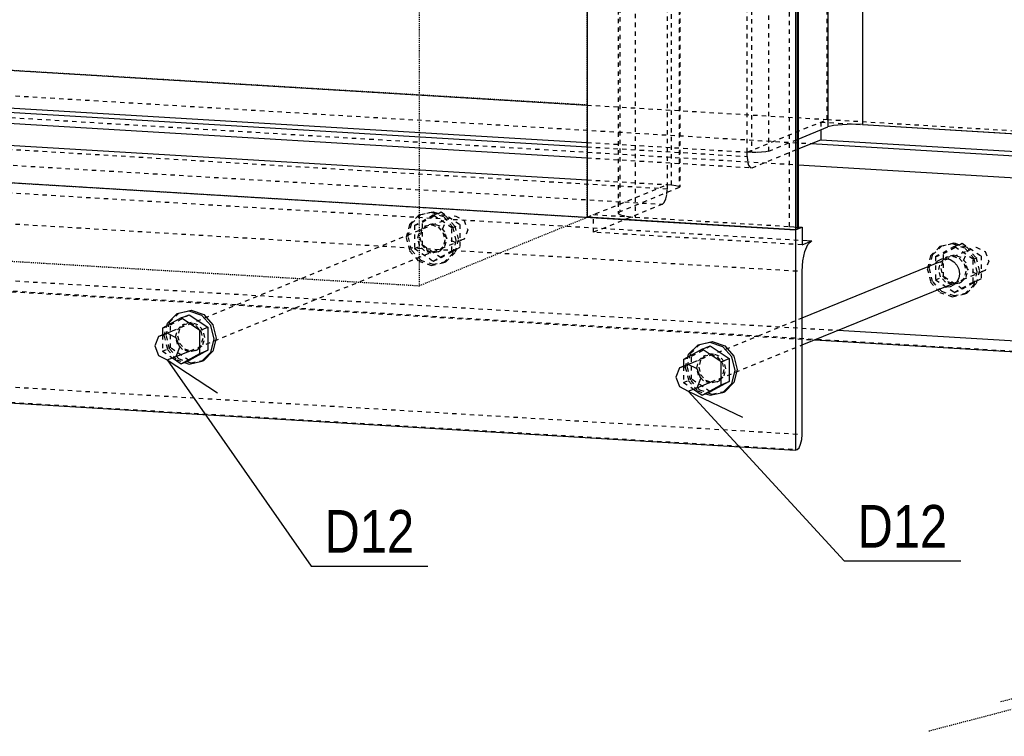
# Model space of a CAD drawing. Header units: millimetres. Extents: x 0 to 4200, y 0 to 2970.
# Tile 4 of 12: x 929 to 1370, y 1058 to 1379. Entities that reach past the tile are written whole.
import ezdxf

# ---------------------------------------------------------------- set-up
doc = ezdxf.new("R2010")
doc.units = ezdxf.units.MM
doc.linetypes.add('DXK_LINE_DOT2', pattern=[3.9198, 1.9599, -1.9599])
doc.linetypes.add('DXK_LINE_DOT4', pattern=[0.9408, 0.4704, -0.4704])
doc.styles.add('Arial Narrow', font='ARIALN.TTF', dxfattribs={"height": 0.2})

# ---------------------------------------------------------------- blocks, each defined once
blk = doc.blocks.new('Part-2519214-1320 - 1297')
at = {"color": 8, "linetype": 'DXK_LINE_DOT2'}
for p, q in [((1218.76, 2297.32), (1218.76, 1304.7)), ((1220.63, 1304.59), (1220.63, 2297.21)), ((1224.08, 2296), (1224.08, 1303.37)), ((1224.47, 2296.36), (1224.47, 1303.73)), ((1196.76, 2284.47), (1196.76, 1291.84)), ((1197.56, 2285.19), (1197.56, 1292.57)), ((1204.46, 2282.77), (1204.46, 1290.14)), ((1273.54, 1285.99), (1273.54, 2278.62)), ((1182.92, 1290.09), (1218.76, 1304.7)), ((1224.08, 1303.37), (1197.56, 1292.57)), ((1218.76, 1304.7), (1220.63, 1304.59)), ((1220.63, 1304.59), (1222.61, 1304.39)), ((1222.61, 1304.39), (1223.96, 1304.09)), ((1223.96, 1304.09), (1224.47, 1303.73)), ((1224.47, 1303.73), (1224.08, 1303.37)), ((1197.56, 1292.57), (1196.76, 1291.84)), ((1196.76, 1291.84), (1197.8, 1291.13)), ((1197.8, 1291.13), (1200.5, 1290.53)), ((1200.5, 1290.53), (1204.46, 1290.14)), ((1204.46, 1290.14), (1273.54, 1285.99)), ((1273.54, 1285.99), (1275.52, 1285.8)), ((1275.52, 1285.8), (1276.88, 1285.5)), ((1276.88, 1285.5), (1277.39, 1285.14))]:
    blk.add_line(p, q, dxfattribs=at)
at = {"color": 5, "linetype": 'Continuous'}
for p, q in [((1182.92, 2245.86), (1182.92, 1290.09)), ((1276.28, 2240.25), (1276.28, 1284.49)), ((1277, 2240.21), (1277, 1284.78)), ((1277.39, 2240.18), (1277.39, 1285.14)), ((1276.28, 1284.49), (1182.92, 1290.09)), ((1277, 1284.78), (1276.28, 1284.49)), ((1277.39, 1285.14), (1277, 1284.78))]:
    blk.add_line(p, q, dxfattribs=at)
blk = doc.blocks.new('Part-2519214-1376 - 1297')
at = {"color": 8, "linetype": 'DXK_LINE_DOT2'}
for p, q in [((1113.05, 1292.21), (1107.45, 1290.96)), ((1108.35, 1291.32), (1113.95, 1292.58)), ((1118.65, 1290.29), (1113.05, 1292.21)), ((1113.95, 1292.58), (1119.55, 1290.65)), ((1107.45, 1290.96), (1103.35, 1286.87)), ((1104.25, 1287.23), (1108.35, 1291.32)), ((1107.45, 1290.96), (1108.35, 1291.32)), ((1122.75, 1285.7), (1118.65, 1290.29)), ((1119.55, 1290.65), (1123.65, 1286.07)), ((1103.35, 1286.87), (1101.85, 1281.03)), ((1102.74, 1281.4), (1104.25, 1287.23)), ((1106.98, 1280.72), (1107.8, 1283.88)), ((1107.8, 1283.88), (1110.02, 1286.1)), ((1108.69, 1284.25), (1107.88, 1281.09)), ((1110.91, 1286.47), (1108.69, 1284.25)), ((1110.02, 1286.1), (1113.05, 1286.78)), ((1110.02, 1286.1), (1110.91, 1286.47)), ((1113.95, 1287.14), (1110.91, 1286.47)), ((1113.05, 1286.78), (1116.09, 1285.74)), ((1116.98, 1286.1), (1113.95, 1287.14)), ((1116.09, 1285.74), (1118.31, 1283.25)), ((1119.2, 1283.62), (1116.98, 1286.1)), ((1120.02, 1280.36), (1119.2, 1283.62)), ((1124.25, 1279.69), (1122.75, 1285.7)), ((1123.65, 1286.07), (1125.15, 1280.05)), ((1101.85, 1281.03), (1103.35, 1275.02)), ((1104.25, 1275.38), (1102.74, 1281.4)), ((1107.8, 1277.46), (1106.98, 1280.72)), ((1107.88, 1281.09), (1108.69, 1277.83)), ((1118.31, 1283.25), (1119.12, 1279.99)), ((1119.12, 1279.99), (1118.31, 1276.83)), ((1119.2, 1277.2), (1120.02, 1280.36)), ((1122.75, 1273.85), (1124.25, 1279.69)), ((1125.15, 1280.05), (1123.65, 1274.22)), ((1103.35, 1275.02), (1107.45, 1270.43)), ((1108.35, 1270.8), (1104.25, 1275.38)), ((1110.02, 1274.98), (1107.8, 1277.46)), ((1108.69, 1277.83), (1110.91, 1275.35)), ((1113.05, 1273.94), (1110.02, 1274.98)), ((1110.91, 1275.35), (1113.95, 1274.3)), ((1116.09, 1274.62), (1113.05, 1273.94)), ((1113.95, 1274.3), (1116.98, 1274.98)), ((1118.31, 1276.83), (1116.09, 1274.62)), ((1116.09, 1274.62), (1116.98, 1274.98)), ((1116.98, 1274.98), (1119.2, 1277.2)), ((1107.45, 1270.43), (1113.05, 1268.51)), ((1113.95, 1268.87), (1108.35, 1270.8)), ((1119.55, 1270.12), (1113.95, 1268.87)), ((1118.65, 1269.76), (1122.75, 1273.85)), ((1118.65, 1269.76), (1119.55, 1270.12)), ((1123.65, 1274.22), (1119.55, 1270.12)), ((1113.05, 1268.51), (1118.65, 1269.76))]:
    blk.add_line(p, q, dxfattribs=at)
blk = doc.blocks.new('Part-2519214-1375 - 1297')
at = {"color": 5, "linetype": 'Continuous'}
for p, q in [((999.94, 1247.15), (1005.54, 1248.4)), ((1005.54, 1248.4), (1011.14, 1246.47)), ((999.04, 1246.78), (994.94, 1242.69)), ((1004.65, 1248.03), (999.04, 1246.78)), ((999.04, 1246.78), (999.94, 1247.15)), ((1010.25, 1246.11), (1004.65, 1248.03)), ((1014.35, 1241.52), (1010.25, 1246.11)), ((1011.14, 1246.47), (1015.24, 1241.89)), ((994.62, 1241.44), (994.94, 1242.69)), ((1015.85, 1235.51), (1014.35, 1241.52)), ((1015.24, 1241.89), (1016.74, 1235.87)), ((1014.35, 1229.67), (1015.85, 1235.51)), ((1016.74, 1235.87), (1015.24, 1230.04)), ((1010.25, 1225.58), (1014.35, 1229.67)), ((1015.24, 1230.04), (1011.14, 1225.94)), ((1002.53, 1225.05), (1004.65, 1224.33)), ((1004.65, 1224.33), (1010.25, 1225.58)), ((1010.25, 1225.58), (1011.14, 1225.94))]:
    blk.add_line(p, q, dxfattribs=at)
at = {"color": 8, "linetype": 'DXK_LINE_DOT2'}
for p, q in [((995.84, 1243.05), (999.94, 1247.15)), ((993.44, 1236.85), (994.62, 1241.44)), ((994.34, 1237.22), (995.84, 1243.05)), ((998.58, 1236.54), (999.39, 1239.71)), ((999.39, 1239.71), (1001.61, 1241.92)), ((1000.29, 1240.07), (999.47, 1236.91)), ((1002.51, 1242.29), (1000.29, 1240.07)), ((1001.61, 1241.92), (1004.65, 1242.6)), ((1001.61, 1241.92), (1002.51, 1242.29)), ((1005.54, 1242.97), (1002.51, 1242.29)), ((1004.65, 1242.6), (1007.68, 1241.56)), ((1008.58, 1241.92), (1005.54, 1242.97)), ((1007.68, 1241.56), (1009.9, 1239.07)), ((1010.8, 1239.44), (1008.58, 1241.92)), ((1011.61, 1236.18), (1010.8, 1239.44)), ((993.44, 1236.85), (994.94, 1230.84)), ((995.84, 1231.2), (994.34, 1237.22)), ((999.39, 1233.29), (998.58, 1236.54)), ((999.47, 1236.91), (1000.29, 1233.65)), ((1009.9, 1239.07), (1010.71, 1235.82)), ((1010.71, 1235.82), (1009.9, 1232.65)), ((1010.8, 1233.02), (1011.61, 1236.18)), ((994.94, 1230.84), (999.04, 1226.25)), ((999.94, 1226.62), (995.84, 1231.2)), ((1001.61, 1230.8), (999.39, 1233.29)), ((1000.29, 1233.65), (1002.51, 1231.17)), ((1004.65, 1229.76), (1001.61, 1230.8)), ((1002.51, 1231.17), (1005.54, 1230.13)), ((1007.68, 1230.44), (1004.65, 1229.76)), ((1005.54, 1230.13), (1008.58, 1230.8)), ((1009.9, 1232.65), (1007.68, 1230.44)), ((1007.68, 1230.44), (1008.58, 1230.8)), ((1008.58, 1230.8), (1010.8, 1233.02)), ((999.04, 1226.25), (1002.53, 1225.05)), ((1005.54, 1224.69), (999.94, 1226.62)), ((1011.14, 1225.94), (1005.54, 1224.69))]:
    blk.add_line(p, q, dxfattribs=at)
blk = doc.blocks.new('Part-2519214-1322 - 1297')
at = {"color": 5, "linetype": 'Continuous'}
for p, q in [((630.6, 1340.02), (597.63, 1326.58)), ((630.6, 1340.02), (1182.92, 1306.85)), ((501.41, 1331.02), (1276.28, 1284.49)), ((501.41, 1232.25), (501.41, 1331.02)), ((1276.28, 1284.49), (1279.15, 1285.66)), ((1276.28, 1284.49), (1276.28, 1185.72)), ((1277.39, 1285.76), (1279.15, 1285.66)), ((1279.15, 1285.66), (1279.15, 1277.75)), ((1279.15, 1279.77), (1283.45, 1279.51)), ((1279.15, 1277.75), (1283.45, 1279.51)), ((1281.8, 1277.93), (1283.45, 1279.51)), ((1279.47, 1270.57), (1280.41, 1274.8)), ((1280.41, 1274.8), (1281.8, 1277.93)), ((1279.15, 1265.9), (1279.47, 1270.57)), ((1279.15, 1192.81), (1279.15, 1265.9)), ((501.41, 1232.25), (1276.28, 1185.72)), ((1278.98, 1190.48), (1279.15, 1192.81)), ((1277, 1186.01), (1277.82, 1186.8)), ((1277.82, 1186.8), (1278.52, 1188.37)), ((1278.52, 1188.37), (1278.98, 1190.48)), ((1276.28, 1185.72), (1277, 1186.01))]:
    blk.add_line(p, q, dxfattribs=at)
at = {"color": 8, "linetype": 'DXK_LINE_DOT2'}
for p, q in [((630.6, 1338.04), (630.44, 1335.71)), ((630.6, 1338.04), (630.6, 1340.02)), ((1218.76, 1302.72), (630.6, 1338.04)), ((502.12, 1331.31), (504.27, 1332.19)), ((509.88, 1331.85), (504.27, 1332.19)), ((504.27, 1332.19), (504.27, 1324.29)), ((629.28, 1332.03), (628.45, 1331.24)), ((629.97, 1333.59), (629.28, 1332.03)), ((630.44, 1335.71), (629.97, 1333.59)), ((597.63, 1326.58), (578.96, 1327.7)), ((597.63, 1318.68), (628.45, 1331.24)), ((628.45, 1331.24), (1216.61, 1295.92)), ((504.27, 1324.29), (508.57, 1326.04)), ((504.27, 1324.29), (597.63, 1318.68)), ((506.93, 1324.46), (505.53, 1321.33)), ((508.57, 1326.04), (506.93, 1324.46)), ((508.57, 1326.04), (1279.15, 1279.77)), ((597.63, 1318.68), (597.63, 1326.58)), ((505.53, 1321.33), (504.6, 1317.1)), ((504.6, 1317.1), (504.27, 1312.43)), ((504.27, 1239.34), (504.27, 1312.43)), ((504.27, 1312.43), (1279.15, 1265.9)), ((1182.92, 1306.85), (1218.76, 1304.7)), ((1218.59, 1300.39), (1218.76, 1302.72)), ((1218.76, 1304.7), (1218.76, 1302.72)), ((1216.61, 1295.92), (1217.43, 1296.71)), ((1217.43, 1296.71), (1218.13, 1298.28)), ((1218.13, 1298.28), (1218.59, 1300.39)), ((1216.61, 1295.92), (1185.79, 1283.36)), ((1185.79, 1291.26), (1204.46, 1290.14)), ((1185.79, 1283.36), (1185.79, 1291.26)), ((1279.15, 1277.75), (1185.79, 1283.36)), ((1273.54, 1285.99), (1277.39, 1285.76)), ((504.27, 1239.34), (504.11, 1237.01)), ((504.27, 1239.34), (1279.15, 1192.81)), ((503.64, 1234.9), (502.95, 1233.33)), ((504.11, 1237.01), (503.64, 1234.9)), ((502.12, 1232.54), (501.41, 1232.25)), ((502.95, 1233.33), (502.12, 1232.54)), ((502.12, 1232.54), (1277, 1186.01))]:
    blk.add_line(p, q, dxfattribs=at)
blk = doc.blocks.new('Part-2519214-1323 - 1297')
at = {"color": 8, "linetype": 'DXK_LINE_DOT2'}
for p, q in [((1290.43, 1333.91), (1290.43, 2326.53)), ((1254.59, 1319.3), (1254.59, 2311.93)), ((1256.46, 2311.82), (1256.46, 1319.19)), ((1264.21, 1319.73), (1264.21, 2312.36)), ((1254.59, 1319.3), (1290.43, 1333.91)), ((1290.43, 1333.91), (1383.79, 1328.3)), ((1264.21, 1319.73), (1277.39, 1325.1)), ((1256.46, 1319.19), (1254.59, 1319.3)), ((1258.77, 1319.13), (1256.46, 1319.19)), ((1261.05, 1319.21), (1258.77, 1319.13)), ((1262.96, 1319.42), (1261.05, 1319.21)), ((1264.21, 1319.73), (1262.96, 1319.42))]:
    blk.add_line(p, q, dxfattribs=at)
at = {"color": 5, "linetype": 'Continuous'}
for p, q in [((1306.24, 1431.86), (1306.24, 1331.62)), ((1290.73, 1425.54), (1290.73, 1330.54)), ((1277.39, 1325.1), (1290.73, 1330.54)), ((1293.23, 1331.16), (1290.73, 1330.54)), ((1297.06, 1331.58), (1293.23, 1331.16)), ((1301.62, 1331.74), (1297.06, 1331.58)), ((1306.24, 1331.62), (1301.62, 1331.74)), ((1306.24, 1331.62), (1375.32, 1327.47))]:
    blk.add_line(p, q, dxfattribs=at)
blk = doc.blocks.new('Part-2519214-1325 - 1297')
at = {"color": 8, "linetype": 'DXK_LINE_DOT2'}
for p, q in [((608.2, 1374.54), (606.05, 1373.66)), ((606.05, 1373.66), (611.65, 1373.33)), ((606.05, 1365.76), (606.05, 1373.66)), ((608.92, 1374.83), (608.92, 1276.06)), ((680.74, 1369.18), (699.41, 1368.06)), ((699.41, 1360.16), (699.41, 1368.06)), ((601.75, 1364.01), (606.05, 1365.76)), ((601.75, 1364.01), (630.6, 1362.28)), ((603.4, 1363.78), (601.75, 1364.01)), ((604.79, 1361.78), (603.4, 1363.78)), ((606.05, 1365.76), (630.6, 1364.29)), ((605.72, 1358.31), (604.79, 1361.78)), ((660.72, 1362.48), (699.41, 1360.16)), ((660.72, 1360.47), (1283.26, 1323.08)), ((668.59, 1347.6), (699.41, 1360.16)), ((606.05, 1353.91), (605.72, 1358.31)), ((606.05, 1353.91), (606.05, 1280.82)), ((606.05, 1353.91), (630.6, 1352.44)), ((666.65, 1350.27), (1277.39, 1313.6)), ((1182.92, 1340.36), (1290.43, 1333.91)), ((1287.56, 1332.74), (1306.24, 1331.62)), ((1287.56, 1332.74), (1287.56, 1329.25)), ((1182.92, 1323.61), (1254.59, 1319.3)), ((1182.92, 1321.63), (1254.59, 1317.33)), ((1254.59, 1317.33), (1254.59, 1319.3)), ((1256.75, 1312.28), (1277.39, 1320.69)), ((1182.92, 1316.71), (1256.75, 1312.28)), ((1254.59, 1317.33), (1254.76, 1315.13)), ((1254.76, 1315.13), (1255.22, 1313.39)), ((1255.22, 1313.39), (1255.92, 1312.39)), ((1255.92, 1312.39), (1256.75, 1312.28)), ((606.05, 1280.82), (1295.24, 1239.43)), ((606.21, 1278.62), (606.05, 1280.82)), ((606.68, 1276.89), (606.21, 1278.62)), ((607.38, 1275.89), (606.68, 1276.89)), ((608.2, 1275.77), (607.38, 1275.89)), ((608.92, 1276.06), (608.2, 1275.77)), ((608.2, 1275.77), (1284.72, 1235.15)), ((608.92, 1276.06), (1383.79, 1229.53))]:
    blk.add_line(p, q, dxfattribs=at)
at = {"color": 5, "linetype": 'Continuous'}
for p, q in [((630.6, 1372.19), (660.72, 1370.38)), ((699.41, 1368.06), (666.44, 1354.62)), ((702.28, 1369.23), (1182.92, 1340.36)), ((630.6, 1364.29), (660.72, 1362.48)), ((630.6, 1362.28), (660.72, 1360.47)), ((666.44, 1354.62), (1182.92, 1323.61)), ((666.44, 1354.62), (666.44, 1352.65)), ((630.6, 1352.44), (666.65, 1350.27)), ((666.44, 1352.65), (1182.92, 1321.63)), ((666.6, 1350.44), (666.44, 1352.65)), ((667.07, 1348.71), (666.6, 1350.44)), ((667.77, 1347.71), (667.07, 1348.71)), ((668.59, 1347.6), (667.77, 1347.71)), ((668.59, 1347.6), (1182.92, 1316.71)), ((1287.56, 1329.25), (1287.56, 1324.84)), ((1306.24, 1331.62), (1380.92, 1327.13)), ((1383.79, 1328.3), (1380.92, 1327.13)), ((1383.79, 1229.53), (1383.79, 1328.3)), ((1277.39, 1320.69), (1287.56, 1324.84)), ((1283.26, 1323.08), (1376.62, 1317.48)), ((1287.56, 1324.84), (1380.92, 1319.23)), ((1380.92, 1327.13), (1380.92, 1319.23)), ((1380.92, 1319.23), (1376.62, 1317.48)), ((1376.62, 1317.48), (1378.27, 1317.25)), ((1378.27, 1317.25), (1379.66, 1315.25)), ((1379.66, 1315.25), (1380.6, 1311.78)), ((1277.39, 1313.6), (1380.92, 1307.38)), ((1380.6, 1311.78), (1380.92, 1307.38)), ((1380.92, 1234.29), (1380.92, 1307.38)), ((1295.24, 1239.43), (1380.92, 1234.29)), ((1284.72, 1235.15), (1383.07, 1229.24)), ((1380.92, 1234.29), (1381.09, 1232.09)), ((1381.09, 1232.09), (1381.55, 1230.36)), ((1381.55, 1230.36), (1382.25, 1229.36)), ((1382.25, 1229.36), (1383.07, 1229.24)), ((1383.07, 1229.24), (1383.79, 1229.53))]:
    blk.add_line(p, q, dxfattribs=at)
blk = doc.blocks.new('Bolt-2519214-1355 - 1297')
at = {"color": 7, "linetype": 'Continuous'}
for p, q in [((1338.67, 1269.24), (1340.01, 1270.58)), ((1340.01, 1270.58), (1341.7, 1271.39)), ((1341.7, 1271.39), (1343.58, 1271.6)), ((1343.58, 1271.6), (1345.45, 1271.17)), ((1345.45, 1271.17), (1347.15, 1270.15)), ((1347.15, 1270.15), (1348.49, 1268.65)), ((1338.58, 1269.06), (1338.67, 1269.24)), ((1338.58, 1269.06), (1338.67, 1269.24)), ((1348.49, 1268.65), (1349.35, 1266.81)), ((1349.35, 1266.81), (1349.65, 1264.81)), ((1349.35, 1262.84), (1348.49, 1261.11)), ((1349.65, 1264.81), (1349.35, 1262.84)), ((1343.58, 1258.76), (1342.99, 1258.89)), ((1342.99, 1258.89), (1343.58, 1258.76)), ((1345.45, 1258.96), (1343.58, 1258.76)), ((1347.15, 1259.77), (1345.45, 1258.96)), ((1348.49, 1261.11), (1347.15, 1259.77))]:
    blk.add_line(p, q, dxfattribs=at)
blk = doc.blocks.new('Part-2519214-1373 - 1297')
at = {"color": 8, "linetype": 'DXK_LINE_DOT2'}
for p, q in [((997.1, 1239.15), (1119.84, 1289.17)), ((1118.2, 1285.08), (1119.84, 1289.17)), ((1119.84, 1289.17), (1123.8, 1290.67)), ((1123.8, 1290.67), (1127.76, 1288.69)), ((1127.76, 1288.69), (1129.4, 1284.4)), ((1119.84, 1280.79), (1118.2, 1285.08)), ((1129.4, 1284.4), (1127.76, 1280.31)), ((1005.02, 1230.29), (1127.76, 1280.31)), ((1123.8, 1278.81), (1119.84, 1280.79)), ((1127.76, 1280.31), (1123.8, 1278.81))]:
    blk.add_line(p, q, dxfattribs=at)
at = {"color": 5, "linetype": 'Continuous'}
for p, q in [((990.83, 1236.59), (989.19, 1232.5)), ((990.83, 1236.59), (997.1, 1239.15)), ((994.79, 1238.09), (990.83, 1236.59)), ((998.75, 1236.12), (994.79, 1238.09)), ((1000.39, 1231.83), (998.75, 1236.12)), ((989.19, 1232.5), (990.83, 1228.21)), ((998.75, 1227.74), (1000.39, 1231.83)), ((990.83, 1228.21), (994.79, 1226.24)), ((994.79, 1226.24), (998.75, 1227.74)), ((998.75, 1227.74), (1005.02, 1230.29))]:
    blk.add_line(p, q, dxfattribs=at)
blk = doc.blocks.new('Part-2519214-1374 - 1297')
at = {"color": 5, "linetype": 'Continuous'}
for p, q in [((1001.06, 1244.98), (992.66, 1240.36)), ((1001.06, 1244.98), (1004.65, 1246.44)), ((1009.46, 1239.35), (1001.06, 1244.98)), ((1004.65, 1246.44), (1013.05, 1240.81)), ((992.66, 1240.36), (992.66, 1237.28)), ((1009.46, 1239.35), (1013.05, 1240.81)), ((1009.46, 1229.08), (1009.46, 1239.35)), ((1013.05, 1240.81), (1013.05, 1230.54)), ((1013.05, 1230.54), (1004.65, 1225.92)), ((1009.46, 1229.08), (1013.05, 1230.54)), ((997.1, 1227.11), (1001.06, 1224.46)), ((1001.06, 1224.46), (1009.46, 1229.08)), ((1001.06, 1224.46), (1004.65, 1225.92))]:
    blk.add_line(p, q, dxfattribs=at)
at = {"color": 8, "linetype": 'DXK_LINE_DOT2'}
for p, q in [((996.24, 1241.82), (1004.65, 1246.44)), ((992.66, 1240.36), (996.24, 1241.82)), ((996.24, 1231.55), (996.24, 1241.82)), ((992.66, 1237.28), (992.66, 1230.09)), ((992.66, 1230.09), (996.24, 1231.55)), ((1004.65, 1225.92), (996.24, 1231.55)), ((992.66, 1230.09), (997.1, 1227.11))]:
    blk.add_line(p, q, dxfattribs=at)
blk = doc.blocks.new('Part-2519214-1377 - 1297')
at = {"color": 8, "linetype": 'DXK_LINE_DOT2'}
for p, q in [((1109.13, 1287.82), (1117.53, 1292.45)), ((1113.95, 1290.99), (1117.53, 1292.45)), ((1117.53, 1292.45), (1125.93, 1286.81)), ((1113.95, 1290.99), (1105.55, 1286.36)), ((1105.55, 1286.36), (1109.13, 1287.82)), ((1109.13, 1277.56), (1109.13, 1287.82)), ((1122.35, 1285.35), (1113.95, 1290.99)), ((1105.55, 1286.36), (1105.55, 1276.1)), ((1122.35, 1285.35), (1125.93, 1286.81)), ((1122.35, 1275.09), (1122.35, 1285.35)), ((1125.93, 1286.81), (1125.93, 1276.55)), ((1105.55, 1276.1), (1109.13, 1277.56)), ((1105.55, 1276.1), (1113.95, 1270.46)), ((1117.53, 1271.92), (1109.13, 1277.56)), ((1113.95, 1270.46), (1122.35, 1275.09)), ((1125.93, 1276.55), (1117.53, 1271.92)), ((1122.35, 1275.09), (1125.93, 1276.55)), ((1113.95, 1270.46), (1117.53, 1271.92))]:
    blk.add_line(p, q, dxfattribs=at)
blk = doc.blocks.new('Part-2519214-1378 - 1297')
at = {"color": 8, "linetype": 'DXK_LINE_DOT2'}
for p, q in [((1339.62, 1269.6), (1353.24, 1275.15)), ((1351.6, 1271.06), (1353.24, 1275.15)), ((1353.24, 1275.15), (1357.2, 1276.65)), ((1357.2, 1276.65), (1361.16, 1274.68)), ((1361.16, 1274.68), (1362.8, 1270.39)), ((1353.24, 1266.77), (1351.6, 1271.06)), ((1362.8, 1270.39), (1361.16, 1266.3)), ((1347.54, 1260.75), (1361.16, 1266.3)), ((1357.2, 1264.8), (1353.24, 1266.77)), ((1361.16, 1266.3), (1357.2, 1264.8)), ((1230.5, 1225.13), (1279.15, 1244.96)), ((1238.42, 1216.28), (1279.15, 1232.87))]:
    blk.add_line(p, q, dxfattribs=at)
at = {"color": 5, "linetype": 'Continuous'}
for p, q in [((1279.15, 1244.96), (1339.62, 1269.6)), ((1279.15, 1232.87), (1347.54, 1260.75)), ((1224.22, 1222.58), (1222.58, 1218.49)), ((1224.22, 1222.58), (1230.5, 1225.13)), ((1228.19, 1224.08), (1224.22, 1222.58)), ((1232.15, 1222.1), (1228.19, 1224.08)), ((1233.79, 1217.81), (1232.15, 1222.1)), ((1222.58, 1218.49), (1224.22, 1214.2)), ((1232.15, 1213.72), (1233.79, 1217.81)), ((1224.22, 1214.2), (1228.19, 1212.22)), ((1228.19, 1212.22), (1232.15, 1213.72)), ((1232.15, 1213.72), (1238.42, 1216.28))]:
    blk.add_line(p, q, dxfattribs=at)
blk = doc.blocks.new('Part-2519214-1379 - 1297')
at = {"color": 5, "linetype": 'Continuous'}
for p, q in [((1234.46, 1230.97), (1226.05, 1226.34)), ((1234.46, 1230.97), (1238.04, 1232.43)), ((1242.86, 1225.33), (1234.46, 1230.97)), ((1238.04, 1232.43), (1246.44, 1226.79)), ((1226.05, 1226.34), (1226.05, 1223.27)), ((1242.86, 1225.33), (1246.44, 1226.79)), ((1246.44, 1226.79), (1246.44, 1216.53)), ((1242.86, 1215.07), (1242.86, 1225.33)), ((1230.5, 1213.1), (1234.46, 1210.44)), ((1234.46, 1210.44), (1242.86, 1215.07)), ((1246.44, 1216.53), (1238.04, 1211.9)), ((1242.86, 1215.07), (1246.44, 1216.53)), ((1234.46, 1210.44), (1238.04, 1211.9))]:
    blk.add_line(p, q, dxfattribs=at)
at = {"color": 8, "linetype": 'DXK_LINE_DOT2'}
for p, q in [((1229.64, 1227.8), (1238.04, 1232.43)), ((1226.05, 1226.34), (1229.64, 1227.8)), ((1229.64, 1217.54), (1229.64, 1227.8)), ((1226.05, 1223.27), (1226.05, 1216.08)), ((1226.05, 1216.08), (1229.64, 1217.54)), ((1238.04, 1211.9), (1229.64, 1217.54)), ((1226.05, 1216.08), (1230.5, 1213.1))]:
    blk.add_line(p, q, dxfattribs=at)
blk = doc.blocks.new('Part-2519214-1380 - 1297')
at = {"color": 5, "linetype": 'Continuous'}
for p, q in [((1232.44, 1232.77), (1228.34, 1228.67)), ((1238.04, 1234.02), (1232.44, 1232.77)), ((1232.44, 1232.77), (1233.33, 1233.13)), ((1233.33, 1233.13), (1238.94, 1234.38)), ((1243.64, 1232.09), (1238.04, 1234.02)), ((1238.94, 1234.38), (1244.54, 1232.46)), ((1247.74, 1227.51), (1243.64, 1232.09)), ((1244.54, 1232.46), (1248.64, 1227.87)), ((1228.02, 1227.42), (1228.34, 1228.67)), ((1249.24, 1221.49), (1247.74, 1227.51)), ((1248.64, 1227.87), (1250.14, 1221.86)), ((1250.14, 1221.86), (1248.64, 1216.02)), ((1247.74, 1215.66), (1249.24, 1221.49)), ((1243.64, 1211.56), (1247.74, 1215.66)), ((1248.64, 1216.02), (1244.54, 1211.93)), ((1235.93, 1211.04), (1238.04, 1210.31)), ((1238.04, 1210.31), (1243.64, 1211.56)), ((1243.64, 1211.56), (1244.54, 1211.93))]:
    blk.add_line(p, q, dxfattribs=at)
at = {"color": 8, "linetype": 'DXK_LINE_DOT2'}
for p, q in [((1229.23, 1229.04), (1233.33, 1233.13)), ((1226.84, 1222.84), (1228.02, 1227.42)), ((1227.73, 1223.2), (1229.23, 1229.04)), ((1232.78, 1225.69), (1235.01, 1227.91)), ((1233.68, 1226.06), (1232.87, 1222.89)), ((1235.9, 1228.27), (1233.68, 1226.06)), ((1235.01, 1227.91), (1238.04, 1228.59)), ((1235.01, 1227.91), (1235.9, 1228.27)), ((1238.94, 1228.95), (1235.9, 1228.27)), ((1238.04, 1228.59), (1241.07, 1227.54)), ((1241.97, 1227.91), (1238.94, 1228.95)), ((1241.07, 1227.54), (1243.3, 1225.06)), ((1244.19, 1225.42), (1241.97, 1227.91)), ((1226.84, 1222.84), (1228.34, 1216.82)), ((1229.23, 1217.19), (1227.73, 1223.2)), ((1231.97, 1222.53), (1232.78, 1225.69)), ((1232.78, 1219.27), (1231.97, 1222.53)), ((1232.87, 1222.89), (1233.68, 1219.64)), ((1243.3, 1225.06), (1244.11, 1221.8)), ((1244.11, 1221.8), (1243.3, 1218.64)), ((1245, 1222.17), (1244.19, 1225.42)), ((1244.19, 1219), (1245, 1222.17)), ((1235.01, 1216.79), (1232.78, 1219.27)), ((1233.68, 1219.64), (1235.9, 1217.15)), ((1243.3, 1218.64), (1241.07, 1216.42)), ((1241.97, 1216.79), (1244.19, 1219)), ((1228.34, 1216.82), (1232.44, 1212.24)), ((1233.33, 1212.6), (1229.23, 1217.19)), ((1238.04, 1215.75), (1235.01, 1216.79)), ((1235.9, 1217.15), (1238.94, 1216.11)), ((1241.07, 1216.42), (1238.04, 1215.75)), ((1238.94, 1216.11), (1241.97, 1216.79)), ((1241.07, 1216.42), (1241.97, 1216.79)), ((1232.44, 1212.24), (1235.93, 1211.04)), ((1238.94, 1210.68), (1233.33, 1212.6)), ((1244.54, 1211.93), (1238.94, 1210.68))]:
    blk.add_line(p, q, dxfattribs=at)
blk = doc.blocks.new('Part-2519214-1381 - 1297')
at = {"color": 8, "linetype": 'DXK_LINE_DOT2'}
for p, q in [((1340.85, 1276.94), (1336.74, 1272.85)), ((1337.64, 1273.22), (1341.74, 1277.31)), ((1346.45, 1278.2), (1340.85, 1276.94)), ((1340.85, 1276.94), (1341.74, 1277.31)), ((1341.74, 1277.31), (1347.34, 1278.56)), ((1352.05, 1276.27), (1346.45, 1278.2)), ((1347.34, 1278.56), (1352.94, 1276.64)), ((1356.15, 1271.69), (1352.05, 1276.27)), ((1352.94, 1276.64), (1357.04, 1272.05)), ((1336.74, 1272.85), (1335.24, 1267.02)), ((1336.14, 1267.38), (1337.64, 1273.22)), ((1341.19, 1269.87), (1343.41, 1272.09)), ((1342.09, 1270.23), (1341.27, 1267.07)), ((1344.31, 1272.45), (1342.09, 1270.23)), ((1343.41, 1272.09), (1346.45, 1272.76)), ((1343.41, 1272.09), (1344.31, 1272.45)), ((1347.34, 1273.13), (1344.31, 1272.45)), ((1346.45, 1272.76), (1349.48, 1271.72)), ((1350.38, 1272.09), (1347.34, 1273.13)), ((1349.48, 1271.72), (1351.7, 1269.24)), ((1352.6, 1269.6), (1350.38, 1272.09)), ((1357.65, 1265.67), (1356.15, 1271.69)), ((1357.04, 1272.05), (1358.55, 1266.04)), ((1335.24, 1267.02), (1336.74, 1261)), ((1337.64, 1261.37), (1336.14, 1267.38)), ((1340.38, 1266.71), (1341.19, 1269.87)), ((1341.19, 1263.45), (1340.38, 1266.71)), ((1341.27, 1267.07), (1342.09, 1263.81)), ((1351.7, 1269.24), (1352.51, 1265.98)), ((1352.51, 1265.98), (1351.7, 1262.82)), ((1353.41, 1266.34), (1352.6, 1269.6)), ((1352.6, 1263.18), (1353.41, 1266.34)), ((1358.55, 1266.04), (1357.04, 1260.2)), ((1341.74, 1256.78), (1337.64, 1261.37)), ((1343.41, 1260.97), (1341.19, 1263.45)), ((1342.09, 1263.81), (1344.31, 1261.33)), ((1344.31, 1261.33), (1347.34, 1260.29)), ((1351.7, 1262.82), (1349.48, 1260.6)), ((1350.38, 1260.97), (1352.6, 1263.18)), ((1356.15, 1259.83), (1357.65, 1265.67)), ((1336.74, 1261), (1340.85, 1256.42)), ((1346.45, 1259.92), (1343.41, 1260.97)), ((1349.48, 1260.6), (1346.45, 1259.92)), ((1347.34, 1260.29), (1350.38, 1260.97)), ((1349.48, 1260.6), (1350.38, 1260.97)), ((1352.05, 1255.74), (1356.15, 1259.83)), ((1357.04, 1260.2), (1352.94, 1256.11)), ((1340.85, 1256.42), (1346.45, 1254.49)), ((1347.34, 1254.86), (1341.74, 1256.78)), ((1346.45, 1254.49), (1352.05, 1255.74)), ((1352.94, 1256.11), (1347.34, 1254.86)), ((1352.05, 1255.74), (1352.94, 1256.11))]:
    blk.add_line(p, q, dxfattribs=at)
blk = doc.blocks.new('Part-2519214-1382 - 1297')
at = {"color": 8, "linetype": 'DXK_LINE_DOT2'}
for p, q in [((1347.34, 1276.97), (1338.94, 1272.35)), ((1342.52, 1273.81), (1350.93, 1278.43)), ((1347.34, 1276.97), (1350.93, 1278.43)), ((1355.74, 1271.34), (1347.34, 1276.97)), ((1350.93, 1278.43), (1359.33, 1272.8)), ((1338.94, 1272.35), (1342.52, 1273.81)), ((1338.94, 1272.35), (1338.94, 1262.08)), ((1342.52, 1263.54), (1342.52, 1273.81)), ((1355.74, 1271.34), (1359.33, 1272.8)), ((1355.74, 1261.07), (1355.74, 1271.34)), ((1359.33, 1272.8), (1359.33, 1262.53)), ((1338.94, 1262.08), (1342.52, 1263.54)), ((1338.94, 1262.08), (1347.34, 1256.44)), ((1350.93, 1257.9), (1342.52, 1263.54)), ((1359.33, 1262.53), (1350.93, 1257.9)), ((1355.74, 1261.07), (1359.33, 1262.53)), ((1347.34, 1256.44), (1355.74, 1261.07)), ((1347.34, 1256.44), (1350.93, 1257.9))]:
    blk.add_line(p, q, dxfattribs=at)
blk = doc.blocks.new('Part-2519214-3837 - 1297')
at = {"color": 4, "linetype": 'DXK_LINE_DOT4'}
for p, q in [((1182.92, 1290.09), (1182.92, 2245.86)), ((1182.92, 1340.36), (702.28, 1369.23)), ((594.77, 1325.41), (1182.92, 1290.09))]:
    blk.add_line(p, q, dxfattribs=at)
blk = doc.blocks.new('Part-2519214-3839 - 1297')
at = {"color": 4, "linetype": 'DXK_LINE_DOT4'}
for p, q in [((1107.66, 2054.51), (1107.66, 1259.42)), ((519.51, 1294.74), (1107.66, 1259.42)), ((1107.66, 1259.42), (1182.92, 1290.09))]:
    blk.add_line(p, q, dxfattribs=at)
blk = doc.blocks.new('Part-2519214-3843 - 1297')
at = {"linetype": 'Continuous'}
h = blk.add_hatch(dxfattribs=at)
h.set_pattern_fill('', color=1, scale=2, style=0, pattern_type=0)
h.set_pattern_definition([(45, (1552.161, 1116.37), (-4.4901, 4.4901), [])])
h.paths.add_polyline_path([(1584.41, 1129.51), (1552.16, 1116.37), (1552.16, 1103.47), (1581.91, 1115.59), (1581.91, 1059.05), (1584.41, 1060.07)])
at = {"color": 4, "linetype": 'DXK_LINE_DOT4'}
for p, q in [((1368.11, 1073.06), (1584.41, 1129.51)), ((1335.86, 1059.91), (1552.16, 1116.37)), ((1405.79, 1069.62), (1581.91, 1115.59)), ((1376.05, 1057.5), (1552.16, 1103.47))]:
    blk.add_line(p, q, dxfattribs=at)
at = {"color": 6, "linetype": 'DXK_LINE_DOT4'}
for p, q in [((1552.16, 1116.37), (1584.41, 1129.51)), ((1584.41, 1129.51), (1584.41, 1060.07)), ((1552.16, 1103.47), (1552.16, 1116.37)), ((1581.91, 1115.59), (1552.16, 1103.47)), ((1581.91, 1059.05), (1581.91, 1115.59))]:
    blk.add_line(p, q, dxfattribs=at)
blk = doc.blocks.new('Mark-2519214-4142 - 1297')
at = {"color": 7, "linetype": 'Continuous'}
for p, q in [((994.79, 1226.24), (1059.27, 1133.79)), ((994.79, 1226.24), (1017.29, 1211.45)), ((1059.27, 1133.79), (1111.47, 1133.79))]:
    blk.add_line(p, q, dxfattribs=at)
at = {"color": 0, "linetype": 'Continuous'}
blk.add_wipeout([(1105.47, 1139.79), (1105.47, 1159.79), (1065.27, 1159.79), (1065.27, 1139.79)], dxfattribs=at)
blk.add_wipeout([(1105.47, 1139.79), (1105.47, 1159.79), (1065.27, 1159.79), (1065.27, 1139.79)], dxfattribs=at)
at = {"color": 7, "linetype": 'Continuous', "style": 'Arial Narrow'}
blk.add_text('D12', height=19.089, dxfattribs=at).set_placement((1065.27, 1139.79))
blk = doc.blocks.new('Mark-2519214-4153 - 1297')
at = {"color": 7, "linetype": 'Continuous'}
for p, q in [((1228.19, 1212.22), (1298.02, 1136.07)), ((1228.19, 1212.22), (1252.45, 1200.56)), ((1298.02, 1136.07), (1350.21, 1136.07))]:
    blk.add_line(p, q, dxfattribs=at)
at = {"color": 0, "linetype": 'Continuous'}
blk.add_wipeout([(1344.21, 1142.07), (1344.21, 1162.07), (1304.02, 1162.07), (1304.02, 1142.07)], dxfattribs=at)
blk.add_wipeout([(1344.21, 1142.07), (1344.21, 1162.07), (1304.02, 1162.07), (1304.02, 1142.07)], dxfattribs=at)
at = {"color": 7, "linetype": 'Continuous', "style": 'Arial Narrow'}
blk.add_text('D12', height=19.089, dxfattribs=at).set_placement((1304.02, 1142.07))

msp = doc.modelspace()

# ---------------------------------------------------------------- block references
for name in ['Part-2519214-3837 - 1297', 'Part-2519214-3839 - 1297', 'Part-2519214-1323 - 1297', 'Part-2519214-1320 - 1297', 'Part-2519214-1325 - 1297', 'Part-2519214-1322 - 1297', 'Part-2519214-1376 - 1297', 'Part-2519214-1377 - 1297', 'Part-2519214-1373 - 1297', 'Part-2519214-1378 - 1297', 'Part-2519214-1381 - 1297', 'Part-2519214-1382 - 1297', 'Bolt-2519214-1355 - 1297', 'Part-2519214-1375 - 1297', 'Part-2519214-1374 - 1297', 'Part-2519214-1379 - 1297', 'Part-2519214-1380 - 1297', 'Part-2519214-3843 - 1297']:
    msp.add_blockref(name, (0, 0))

# ---------------------------------------------------------------- next in the draw order: block references
for name in ['Mark-2519214-4142 - 1297', 'Mark-2519214-4153 - 1297']:
    msp.add_blockref(name, (0, 0))

doc.saveas('drawing.dxf')
